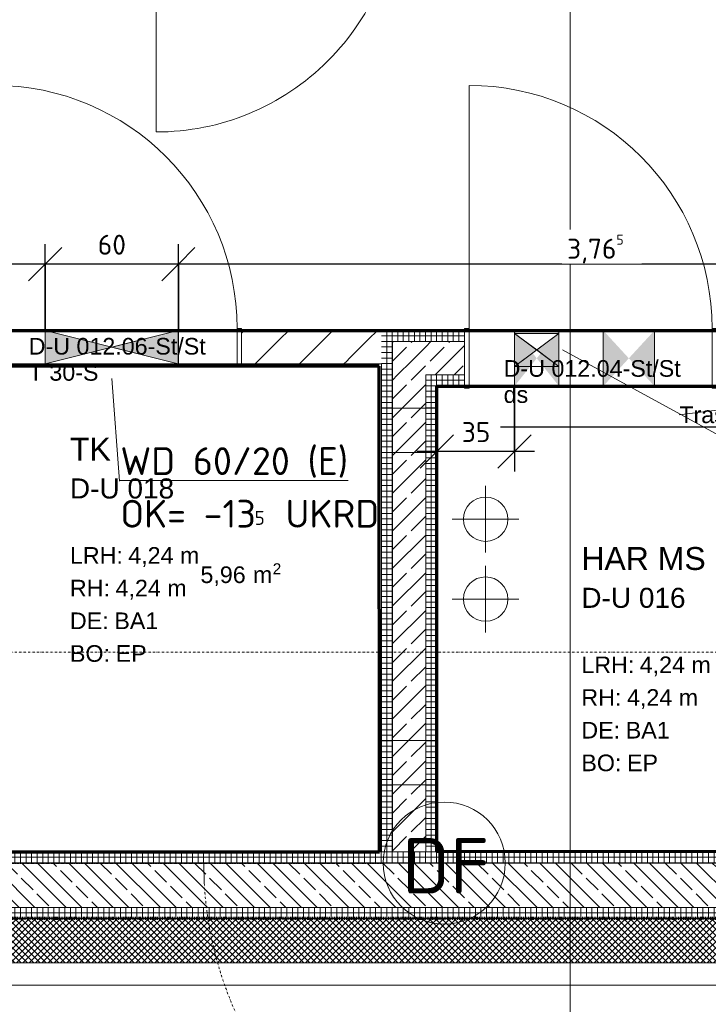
# Model space of a CAD drawing. Header units: millimetres. Extents: x 1523 to 73204, y -91281 to 10268.
# Tile 11 of 120: x 30946 to 34049, y -82363 to -77925. Entities that reach past the tile are written whole.
import ezdxf

# ---------------------------------------------------------------- set-up
doc = ezdxf.new("R2010")
doc.units = ezdxf.units.MM
for name, pattern in [('_Projekt 07 -  _  -  _  -  _  -', [7.5, 3.5, -2, 0, -2]), ('CAx_nichtHalbton', [20001.0584, 10000, -0.5292, 10000, -0.5292]), ('IMPORT-STRICHPUNKT _7_', [20, 10, -5, 0, -5]), ('Rasterlinie', [22.225, 12.7, -3.175, 3.175, -3.175]), ('Verdeckt 2x', [3.572, 2.3813, -1.1907])]:
    doc.linetypes.add(name, pattern=pattern)
for name, color, linetype, lineweight, true_color in [('00 A--Anmerkungen Ablauf', 7, 'Continuous', 13, 0x656565), ('10 VSI--Wärmeschutz _veritkal_', 7, 'Continuous', 13, 0x656565), ('90 A--Achsraster _1_50_', 7, 'IMPORT-STRICHPUNKT _7_', 13, 0x656565), ('AD', 1, 'Continuous', 13, 0xff0000), ('Neubau_10 A--Wand außen _tragend_', 7, 'Continuous', 13, 0x656565), ('Neubau_10 A--Wand innen _ Ausbau', 7, 'Continuous', 13, 0x656565), ('Neubau_10 A--Wand innen _tragend_', 7, 'Continuous', 13, 0x656565), ('Neubau_20 A--Bodenplatte', 7, 'Continuous', 13, 0x656565), ('Neubau_20 A--Gründungsbelag', 7, 'Continuous', 13, 0x656565), ('Neubau_80 A--Raum', 7, 'Continuous', 13, 0x656565), ('Xref_706_5_--_ÜP_-1_000_16_Übersichtsplan UG_IFC 2025_01_13_dwg', 7, 'Continuous', 13, 0x767676), ('XX', 7, 'Continuous', 18, 0x804040)]:
    doc.layers.add(name, color=color, linetype=linetype, lineweight=lineweight, true_color=true_color)
for name, color, linetype, lineweight in [('AD_Detail', 7, 'Continuous', 13), ('Ax-50_BM-Bem', 7, 'Continuous', 9), ('Ax_BM-Bem', 7, 'Continuous', 9), ('GB_HLS-OBJ', 7, 'Continuous', 18), ('M-EQPM-___-IDEN', 7, 'Continuous', 9), ('S-GRID-____-IDEN', 7, 'Continuous', 9), ('S-GRID-____-OTLN', 7, 'Continuous', 9)]:
    doc.layers.add(name, color=color, linetype=linetype, lineweight=lineweight)
doc.styles.add('Arial', font='arial.ttf', dxfattribs={"height": 75})
doc.styles.add('Arial_1', font='arial.ttf', dxfattribs={"height": 49.5})
doc.styles.add('Arial_B_1', font='txt', dxfattribs={"height": 103.174603})
doc.styles.add('Arial_B_2', font='txt', dxfattribs={"height": 90.277778})
doc.styles.add('ISOCPEUR', font='isocpeur.ttf', dxfattribs={"height": 125})
doc.styles.add('ISOCPEUR_1', font='isocpeur.ttf', dxfattribs={"height": 250})
doc.styles.add('ISOCPEUR_2', font='isocpeur.ttf', dxfattribs={"height": 62.5})
doc.styles.add('ISOCPEUR_3', font='isocpeur.ttf', dxfattribs={"height": 90})
doc.dimstyles.new('KI_1_8_mm_Isocpeur__cm_m__Aufrundung_auf_5_mm_ELT_Gesamtbemaßung', dxfattribs={"dimscale": 304.8, "dimtxt": 89.638306, "dimasz": 0.492126, "dimexe": 0.295276, "dimexo": 0.0625, "dimgap": 0.049213, "dimtad": 1, "dimdec": 1, "dimlfac": 0.1, "dimrnd": 0.5, "dimdsep": 46, "dimtxsty": 'ISOCPEUR_3', "dimblk1": 'OBLIQUE', "dimblk2": 'OBLIQUE', "dimsah": 1, "dimcen": 0.09, "dimdle": 0.295276, "dimadec": 0, "dimazin": 0, "dimtfac": 1, "dimtdec": 4, "dimtix": 1, "dimtmove": 0, "dimatfit": 3, "dimfxl": 0.984252, "dimfxlon": 1, "dimtvp": 1, "dimtfill": 1, "dimtolj": 1, "dimtzin": 0, "dimlwd": 25, "dimlwe": 25, "dimarcsym": 2})
doc.dimstyles.new('KI_1_8_mm_Isocpeur__cm_m__Aufrundung_auf_5_mm_ELT_Gesamtbemaßung_1', dxfattribs={"dimscale": 304.8, "dimtxt": 89.638306, "dimasz": 0.492126, "dimexe": 0.295276, "dimexo": 0.0625, "dimgap": 0.049213, "dimtad": 1, "dimlfac": 0.001, "dimrnd": 0.005, "dimzin": 0, "dimdsep": 46, "dimtxsty": 'ISOCPEUR_3', "dimblk1": 'OBLIQUE', "dimblk2": 'OBLIQUE', "dimsah": 1, "dimcen": 0.09, "dimdle": 0.295276, "dimadec": 0, "dimazin": 0, "dimtfac": 1, "dimtdec": 4, "dimtix": 1, "dimtmove": 0, "dimatfit": 3, "dimfxl": 0.984252, "dimfxlon": 1, "dimtvp": 1, "dimtfill": 1, "dimtolj": 1, "dimtzin": 0, "dimlwd": 25, "dimlwe": 25, "dimarcsym": 2})
pattern_1 = [(356.336, (0, 0), (1.597632, 24.948899), []), (86.336, (0, 0), (-24.948899, 1.597632), [])]
pattern_2 = [(131.336, (0, 0), (90.10192, 79.25683), []), (131.336, (-45.05, -39.63), (90.10192, 79.25683), [90, -30])]
pattern_3 = [(266.336, (0, 0), (-24.948899, 1.597632), []), (356.336, (0, 0), (1.597632, 24.948899), [])]
pattern_4 = [(86.336, (0, 0), (-24.948899, 1.597632), []), (176.336, (0, 0), (1.597632, 24.948899), [])]

# ---------------------------------------------------------------- blocks, each defined once
blk = doc.blocks.new('SuD_WD_TB Allgemein - SuD_WD_TB Allgemein-38318541-SuD_-1UG gesamt Plot  - Blatt 7')
at = {"layer": 'AD', "lineweight": 18, "true_color": 0x008040}
blk.add_hatch(color=116, dxfattribs=at).paths.add_polyline_path([(-150, -300), (0, -300), (-75, 0)])
at = {"layer": 'AD_Detail', "lineweight": 18, "true_color": 0x008040}
blk.add_hatch(color=116, dxfattribs=at).paths.add_polyline_path([(-150, 300), (-75, 0), (0, 300)])
at = {"layer": 'AD', "color": 7}
for p, q in [((-150, -300), (0, 300)), ((-150, 300), (0, -300)), ((-150, -300), (-150, 300)), ((-150, 300), (0, 300)), ((0, 300), (0, -300)), ((0, -300), (-150, -300))]:
    blk.add_line(p, q, dxfattribs=at)
at = {"layer": 'AD_Detail'}
for p, q in [((0, 300), (-150, 300)), ((-150, 300), (-75, 0)), ((-75, 0), (0, 300)), ((-75, 0), (-150, -300)), ((0, -300), (-75, 0)), ((-150, -300), (0, -300))]:
    blk.add_line(p, q, dxfattribs=at)
blk = doc.blocks.new('SuD_WD_TB Allgemein - SuD_WD_TB Allgemein-37426723-SuD_-1UG gesamt Plot  - Blatt 7')
at = {"layer": 'AD', "lineweight": 18, "true_color": 0x008040}
blk.add_hatch(color=116, dxfattribs=at).paths.add_polyline_path([(-150, -100), (0, -100), (-75, 0)])
at = {"layer": 'AD_Detail', "lineweight": 18, "true_color": 0x008040}
blk.add_hatch(color=116, dxfattribs=at).paths.add_polyline_path([(-150, 100), (-75, 0), (0, 100)])
at = {"layer": 'AD', "color": 7}
for p, q in [((-150, -100), (0, 100)), ((-150, 100), (0, -100)), ((-150, -100), (-150, 100)), ((-150, 100), (0, 100)), ((0, 100), (0, -100)), ((0, -100), (-150, -100))]:
    blk.add_line(p, q, dxfattribs=at)
at = {"layer": 'AD_Detail'}
for p, q in [((0, 100), (-150, 100)), ((-150, 100), (-75, 0)), ((-75, 0), (0, 100)), ((-75, 0), (-150, -100)), ((0, -100), (-75, 0)), ((-150, -100), (0, -100))]:
    blk.add_line(p, q, dxfattribs=at)
blk = doc.blocks.new('SuD_KB_RB - SuD - Kernbohrung-40279387-SuD_-1UG gesamt Plot  - Blatt 7')
at = {"layer": 'AD', "color": 30, "true_color": 0xff8000}
for p, q in [((-93589.3, -80326.6), (-93589.3, -80026.6)), ((-93439.3, -80176.6), (-93739.3, -80176.6))]:
    blk.add_line(p, q, dxfattribs=at)
blk.add_circle((-93589.3, -80176.6), 100, dxfattribs=at)
blk = doc.blocks.new('Xref_706_5_--_ÜP_-1_000_11_Übersichtsplan UG_IFC 2024_09_30_dwg_Tür Ol 1-Fl 27_7-41959727-SuD_-1UG gesamt Plot  - Blatt 7')
at = {"layer": 'Neubau_10 A--Wand innen _ Ausbau', "color": 9, "true_color": 0xcbcbcb}
blk.add_line((547.5, 10), (547.5, 1105), dxfattribs=at)
at = {"layer": 'Neubau_10 A--Wand innen _ Ausbau', "color": 9, "true_color": 0xcbcbcb, "flags": 128}
for points in [[(-567.5, -160), (-547.5, -160), (-547.5, 10), (-567.5, 10)], [(-567.5, -150), (-567.5, -137.5), (-567.5, -125), (-567.5, -25), (-567.5, -12.5), (-567.5, 0), (-567.5, -12.5), (-567.5, -25), (-567.5, -125), (-567.5, -137.5)], [(567.5, -160), (547.5, -160), (547.5, 10), (567.5, 10)], [(567.5, -150), (567.5, -137.5), (567.5, -125), (567.5, -25), (567.5, -12.5), (567.5, 0), (567.5, -12.5), (567.5, -25), (567.5, -125), (567.5, -137.5)]]:
    blk.add_lwpolyline(points, close=True, dxfattribs=at)
at = {"layer": 'Neubau_10 A--Wand innen _ Ausbau', "color": 9, "true_color": 0xcbcbcb}
blk.add_arc((547.5, 10), 1095, 90, 180, dxfattribs=at)
blk = doc.blocks.new('Xref_706_5_--_ÜP_-1_000_11_Übersichtsplan UG_IFC 2024_09_30_dwg_Tür Ol 1-Fl 27_5-41959645-SuD_-1UG gesamt Plot  - Blatt 7')
at = {"layer": 'Neubau_10 A--Wand innen _tragend_', "color": 9, "true_color": 0xcbcbcb}
blk.add_line((547.5, 10), (547.5, 1105), dxfattribs=at)
at = {"layer": 'Neubau_10 A--Wand innen _tragend_', "color": 9, "true_color": 0xcbcbcb, "flags": 128}
for points in [[(-567.5, -260), (-547.5, -260), (-547.5, 10), (-567.5, 10)], [(-567.5, -250), (-567.5, -200), (-567.5, -50), (-567.5, 0), (-567.5, -50), (-567.5, -200)], [(567.5, -260), (547.5, -260), (547.5, 10), (567.5, 10)], [(567.5, -250), (567.5, -200), (567.5, -50), (567.5, 0), (567.5, -50), (567.5, -200)]]:
    blk.add_lwpolyline(points, close=True, dxfattribs=at)
at = {"layer": 'Neubau_10 A--Wand innen _tragend_', "color": 9, "true_color": 0xcbcbcb}
blk.add_arc((547.5, 10), 1095, 90, 180, dxfattribs=at)
blk = doc.blocks.new('Xref_706_5_--_ÜP_-1_000_11_Übersichtsplan UG_IFC 2024_09_30_dwg_ARROWHEAD_5-41960033-SuD_-1UG gesamt Plot  - Blatt 7')
at = {"layer": '90 A--Achsraster _1_50_', "color": 9, "linetype": 'Continuous', "true_color": 0xcbcbcb}
blk.add_line((0, 0), (-1000, 0), dxfattribs=at)
blk = doc.blocks.new('Xref_706_5_--_ÜP_-1_000_11_Übersichtsplan UG_IFC 2024_09_30_dwg__X3095-41960527-SuD_-1UG gesamt Plot  - Blatt 7')
at = {"layer": 'Neubau_10 A--Wand innen _ Ausbau', "color": 9, "true_color": 0xcbcbcb}
for p, q in [((68477.9, -102266.3), (68466.8, -102252.5)), ((68455.8, -102465.1), (68444.8, -102451.3)), ((68433.8, -102663.8), (68422.7, -102650)), ((68410.6, -102861.2), (68400.7, -102848.8))]:
    blk.add_line(p, q, dxfattribs=at)
blk = doc.blocks.new('Xref_706_5_--_ÜP_-1_000_11_Übersichtsplan UG_IFC 2024_09_30_dwg__X3098-41960530-SuD_-1UG gesamt Plot  - Blatt 7')
at = {"layer": 'Neubau_10 A--Wand innen _ Ausbau', "color": 9, "true_color": 0xcbcbcb}
for p, q in [((68488.9, -102280.1), (68477.9, -102266.3)), ((68466.9, -102478.9), (68455.8, -102465.1)), ((68444.8, -102677.6), (68433.8, -102663.8))]:
    blk.add_line(p, q, dxfattribs=at)
blk = doc.blocks.new('Xref_706_5_--_ÜP_-1_000_11_Übersichtsplan UG_IFC 2024_09_30_dwg__X3101-41960533-SuD_-1UG gesamt Plot  - Blatt 7')
at = {"layer": 'Neubau_10 A--Wand innen _ Ausbau', "color": 9, "true_color": 0xcbcbcb}
for p, q in [((68599.4, -102418.1), (68588.3, -102404.3)), ((68577.3, -102616.9), (68566.3, -102603.1)), ((68555.3, -102815.7), (68544.2, -102801.9))]:
    blk.add_line(p, q, dxfattribs=at)
blk = doc.blocks.new('Xref_706_5_--_ÜP_-1_000_11_Übersichtsplan UG_IFC 2024_09_30_dwg__X3104-41960536-SuD_-1UG gesamt Plot  - Blatt 7')
at = {"layer": 'Neubau_10 A--Wand innen _ Ausbau', "color": 9, "true_color": 0xcbcbcb}
for p, q in [((68588.3, -102404.3), (68577.3, -102390.5)), ((68566.3, -102603.1), (68555.2, -102589.3)), ((68544.2, -102801.9), (68533.2, -102788.1))]:
    blk.add_line(p, q, dxfattribs=at)
blk = doc.blocks.new('Xref_706_5_--_ÜP_-1_000_11_Übersichtsplan UG_IFC 2024_09_30_dwg__X3107-41960539-SuD_-1UG gesamt Plot  - Blatt 7')
at = {"layer": 'Neubau_10 A--Wand innen _ Ausbau', "color": 9, "true_color": 0xcbcbcb}
for p, q in [((68577.3, -102390.5), (68488.9, -102280.1)), ((68555.2, -102589.3), (68466.9, -102478.9)), ((68533.2, -102788.1), (68444.8, -102677.6))]:
    blk.add_line(p, q, dxfattribs=at)
blk = doc.blocks.new('Xref_706_5_--_ÜP_-1_000_11_Übersichtsplan UG_IFC 2024_09_30_dwg_Tür Ol 1-Fl 27_7-41959729-SuD_-1UG gesamt Plot  - Blatt 7')
at = {"layer": 'Neubau_10 A--Wand innen _ Ausbau', "color": 9, "true_color": 0xcbcbcb}
blk.add_line((547.5, 10), (547.5, 1105), dxfattribs=at)
at = {"layer": 'Neubau_10 A--Wand innen _ Ausbau', "color": 9, "true_color": 0xcbcbcb, "flags": 128}
for points in [[(-567.5, -160), (-547.5, -160), (-547.5, 10), (-567.5, 10)], [(-567.5, -150), (-567.5, -137.5), (-567.5, -125), (-567.5, -25), (-567.5, -12.5), (-567.5, 0), (-567.5, -12.5), (-567.5, -25), (-567.5, -125), (-567.5, -137.5)], [(567.5, -160), (547.5, -160), (547.5, 10), (567.5, 10)], [(567.5, -150), (567.5, -137.5), (567.5, -125), (567.5, -25), (567.5, -12.5), (567.5, 0), (567.5, -12.5), (567.5, -25), (567.5, -125), (567.5, -137.5)]]:
    blk.add_lwpolyline(points, close=True, dxfattribs=at)
at = {"layer": 'Neubau_10 A--Wand innen _ Ausbau', "color": 9, "true_color": 0xcbcbcb}
blk.add_arc((547.5, 10), 1095, 90, 180, dxfattribs=at)
blk = doc.blocks.new('Xref_706_5_--_ÜP_-1_000_11_Übersichtsplan UG_IFC 2024_09_30_dwg_Standard-Rastermarker_8-41960561-SuD_-1UG gesamt Plot  - Blatt 7')
at = {"layer": '90 A--Achsraster _1_50_', "color": 9, "true_color": 0xcbcbcb, "flags": 128}
blk.add_lwpolyline([(0, 0), (3342.9, 0), (25797.2, 0), (29140.1, 0)], dxfattribs=at)
blk = doc.blocks.new('Xref_706_5_--_ÜP_-1_000_11_Übersichtsplan UG_IFC 2024_09_30_dwg_Standard-Rastermarker_26-41960580-SuD_-1UG gesamt Plot  - Blatt 7')
at = {"layer": '90 A--Achsraster _1_50_', "color": 9, "true_color": 0xcbcbcb}
blk.add_line((0, 0), (40099.1, 0), dxfattribs=at)
blk = doc.blocks.new('Xref_706_5_--_ÜP_-1_000_11_Übersichtsplan UG_IFC 2024_09_30_dwg_Standard-Rastermarker_23-41960577-SuD_-1UG gesamt Plot  - Blatt 7')
at = {"layer": '90 A--Achsraster _1_50_', "color": 9, "true_color": 0xcbcbcb, "flags": 128}
blk.add_lwpolyline([(0, 0), (750, 0), (28640.1, 0), (29390.1, 0)], dxfattribs=at)
blk = doc.blocks.new('Xref_706_5_--_ÜP_-1_000_11_Übersichtsplan UG_IFC 2024_09_30_dwg_ELA_D-U 019_24-41960474-SuD_-1UG gesamt Plot  - Blatt 7')
at = {"layer": 'Neubau_80 A--Raum', "attachment_point": 1, "rotation": 83.6681, "line_spacing_factor": 0.941778}
for s, insert, char_height, width, style in [('2', (64462.8, -105730.1), 49.5, 46.058, 'Arial_1'), (' m', (64463.7, -105849.2), 75, 138.65, 'Arial'), ('5,96', (64440.9, -106055.4), 75, 244.244, 'Arial')]:
    blk.add_mtext(s, dxfattribs=dict(at, insert=insert, char_height=char_height, width=width, style=style))
blk = doc.blocks.new('Xref_706_5_--_ÜP_-1_000_16_Übersichtsplan UG_IFC 2025_01_13_dwg-35469238-SuD_-1UG gesamt Plot  - Blatt 7')
at = {"layer": '10 VSI--Wärmeschutz _veritkal_', "true_color": 0xcbcbcb}
h = blk.add_hatch(dxfattribs=at)
h.set_pattern_fill('FP_21', color=9, style=0, pattern_type=2)
h.set_pattern_definition([(131.336, (0, 0), (15.016986, 13.2094714), []), (221.336, (0, 0), (-13.2094714, 15.016986), [])])
h.paths.add_polyline_path([(75669.9, -104241), (76167.3, -96473.2), (75967.7, -96460.4), (75470.4, -104228.2)])
at = {"layer": 'Neubau_10 A--Wand außen _tragend_', "true_color": 0xcbcbcb}
h = blk.add_hatch(dxfattribs=at)
h.set_pattern_fill('FP_12', color=9, style=0, pattern_type=2)
h.set_pattern_definition(pattern_4)
h.paths.add_polyline_path([(75478.5, -100188.4), (75731, -96244.8), (75681.1, -96241.7), (75171, -104209), (75220.8, -104212.2), (75369.7, -101887.2)])
h = blk.add_hatch(dxfattribs=at)
h.set_pattern_fill('FP_6', color=9, style=0, pattern_type=2)
h.set_pattern_definition([(221.336, (0, 0), (-99.07104, 112.6274), []), (221.336, (33.02, -37.54), (-99.07104, 112.6274), []), (221.336, (66.05, -75.08), (-99.07104, 112.6274), [75, -25])])
h.paths.add_polyline_path([(75423.6, -104175.1), (75930.6, -96257.6), (75731, -96244.8), (75220.9, -104212.2), (75420.4, -104225), (75423.3, -104179.4)])
h = blk.add_hatch(dxfattribs=at)
h.set_pattern_fill('FP_12', color=9, style=0, pattern_type=2)
h.set_pattern_definition(pattern_4)
h.paths.add_polyline_path([(75473.2, -104183.5), (75980.5, -96260.8), (75930.6, -96257.6), (75420.5, -104225), (75470.3, -104228.2)])
at = {"layer": 'Neubau_10 A--Wand innen _tragend_', "true_color": 0xededed}
for points in [[(73481.8, -97724.2), (73232.4, -97708.2), (73349.8, -97831), (73429, -97766.9)], [(73467.2, -97953.7), (73349.8, -97831), (73217.7, -97937.7), (73417.3, -97950.5)]]:
    blk.add_hatch(color=7, dxfattribs=at).paths.add_polyline_path(points)
h = blk.add_hatch(color=7, dxfattribs=at)
h.paths.add_polyline_path([(73454.4, -98153.3), (73367.1, -98147.7), (73301, -98224.9), (73323.2, -98245.1), (73362.6, -98217.6)])
h.paths.add_polyline_path([(73254.8, -98140.5), (73204.9, -98137.3), (73234.5, -98164.3), (73217.4, -98138.1)])
h = blk.add_hatch(color=7, dxfattribs=at)
h.paths.add_polyline_path([(73441.6, -98352.9), (73323.2, -98245.1), (73298.6, -98262.3), (73354.3, -98347.3)])
h.paths.add_polyline_path([(73224.9, -98314), (73192.1, -98336.9), (73204.6, -98337.7), (73205.2, -98337)])
at = {"layer": 'Neubau_10 A--Wand innen _tragend_', "true_color": 0xcbcbcb}
h = blk.add_hatch(dxfattribs=at)
h.set_pattern_fill('FP_11', color=9, style=0, pattern_type=2)
h.set_pattern_definition(pattern_3)
h.paths.add_polyline_path([(73206.9, -98889), (73227.6, -98564.7), (73177.7, -98561.5), (73157, -98885.8), (73206.9, -98889)])
h = blk.add_hatch(dxfattribs=at)
h.set_pattern_fill('FP_4', color=9, style=0, pattern_type=2)
h.set_pattern_definition(pattern_2)
h.paths.add_polyline_path([(73366.1, -98748.9), (73377.3, -98574.2), (73227.6, -98564.7), (73216.4, -98739.3), (73366.1, -98748.9)])
h = blk.add_hatch(dxfattribs=at)
h.set_pattern_fill('FP_11', color=9, style=0, pattern_type=2)
h.set_pattern_definition(pattern_3)
h.paths.add_polyline_path([(73419.2, -98702.2), (73427.2, -98577.4), (73377.3, -98574.2), (73369.3, -98699)])
h = blk.add_hatch(dxfattribs=at)
h.set_pattern_fill('FP_4', color=9, style=0, pattern_type=2)
h.set_pattern_definition(pattern_2)
h.paths.add_polyline_path([(73366.1, -98748.9), (73216.4, -98739.3), (73206.9, -98889)])
h = blk.add_hatch(dxfattribs=at)
h.set_pattern_fill('FP_11', color=9, style=0, pattern_type=2)
h.set_pattern_definition(pattern_3)
h.paths.add_polyline_path([(73419.2, -98702.2), (73369.3, -98699), (73366.1, -98748.9)])
h = blk.add_hatch(dxfattribs=at)
h.set_pattern_fill('FP_11', color=9, style=0, pattern_type=2)
h.set_pattern_definition(pattern_3)
h.paths.add_polyline_path([(73416, -98752.1), (73419.2, -98702.2), (73366.1, -98748.9), (73374.4, -98749.4)])
h = blk.add_hatch(dxfattribs=at)
h.set_pattern_fill('FP_7', color=9, style=0, pattern_type=2)
h.set_pattern_definition(pattern_1)
h.paths.add_polyline_path([(75514.9, -98836.4), (73419.2, -98702.2), (73416, -98752.1), (75511.7, -98886.3)])
h = blk.add_hatch(dxfattribs=at)
h.set_pattern_fill('FP_4', color=9, style=0, pattern_type=2)
h.set_pattern_definition(pattern_2)
h.paths.add_polyline_path([(73356.5, -98898.6), (73366.1, -98748.9), (73206.9, -98889), (73356.5, -98898.6)])
h = blk.add_hatch(dxfattribs=at)
h.set_pattern_fill('FP_4', color=9, style=0, pattern_type=2)
h.set_pattern_definition(pattern_2)
h.paths.add_polyline_path([(75511.7, -98886.3), (75511.7, -98886.3), (73366.1, -98748.9), (73356.5, -98898.6), (75502.2, -99036)])
h = blk.add_hatch(dxfattribs=at)
h.set_pattern_fill('FP_11', color=9, style=0, pattern_type=2)
h.set_pattern_definition(pattern_3)
h.paths.add_polyline_path([(73206.9, -98889), (73157, -98885.8), (73153.8, -98935.7)])
h = blk.add_hatch(dxfattribs=at)
h.set_pattern_fill('FP_11', color=9, style=0, pattern_type=2)
h.set_pattern_definition(pattern_3)
h.paths.add_polyline_path([(73203.7, -98938.9), (73206.9, -98889), (73153.8, -98935.7)])
h = blk.add_hatch(dxfattribs=at)
h.set_pattern_fill('FP_7', color=9, style=0, pattern_type=2)
h.set_pattern_definition(pattern_1)
h.paths.add_polyline_path([(75499, -99085.9), (75502.2, -99036), (73206.9, -98889), (73203.7, -98938.9), (75205.7, -99067.1)])
at = {"layer": '00 A--Anmerkungen Ablauf', "color": 9, "true_color": 0xcbcbcb}
blk.add_line((73558.5, -96639.4), (73619, -97620.3), dxfattribs=at)
at = {"layer": '10 VSI--Wärmeschutz _veritkal_', "color": 9, "true_color": 0xcbcbcb, "flags": 128}
blk.add_lwpolyline([(62373.9, -80278.7), (62335.5, -80877.5), (62135.9, -80864.7), (61836.6, -80845.5), (61758, -82073), (61957.5, -82085.8), (76827.1, -83037.9), (75967.7, -96460.4), (75470.3, -104228.2), (75669.9, -104241), (76167.3, -96473.2)], dxfattribs=at)
at = {"layer": '90 A--Achsraster _1_50_', "color": 161, "true_color": 0xaaaaff}
blk.add_line((74860.8, -109834.2), (75509.2, -99708.4), dxfattribs=at)
at = {"layer": '90 A--Achsraster _1_50_', "color": 161, "true_color": 0xaaaaff, "flags": 128}
blk.add_lwpolyline([(41194.5, -96037.6), (81171.8, -98597.4), (80508.1, -98554.9)], dxfattribs=at)
at = {"layer": '90 A--Achsraster _1_50_', "color": 161, "true_color": 0xaaaaff}
blk.add_arc((75603.1, -98240.8), 1650.6, 269.5228, 300.9094, dxfattribs=at)
at = {"layer": 'Neubau_10 A--Wand außen _tragend_', "color": 9, "true_color": 0xcbcbcb}
blk.add_line((75681.1, -96241.6), (75378.2, -100972), dxfattribs=at)
at = {"layer": 'Neubau_10 A--Wand außen _tragend_', "color": 9, "true_color": 0xcbcbcb, "flags": 128}
for points in [[(75368.6, -101121.7), (75170.9, -104209), (75220.8, -104212.2), (75420.4, -104225), (76774, -83084.6), (61704.9, -82119.7), (61799.4, -80642.8)], [(61392.7, -82300.2), (76561.7, -83271.5), (75220.8, -104212.2)], [(75470.3, -104228.2), (75980.5, -96260.8), (76823.9, -83087.8)]]:
    blk.add_lwpolyline(points, dxfattribs=at)
at = {"layer": 'Neubau_10 A--Wand innen _ Ausbau', "color": 9, "true_color": 0xcbcbcb}
for p, q in [((73245, -99858.3), (73095.3, -99848.7)), ((73057, -100447.5), (73206.7, -100457.1))]:
    blk.add_line(p, q, dxfattribs=at)
at = {"layer": 'Neubau_10 A--Wand innen _ Ausbau', "color": 9, "true_color": 0xcbcbcb, "flags": 128}
blk.add_lwpolyline([(73153.8, -98935.7), (73113.5, -99564.4), (73263.2, -99574), (73303.5, -98945.3)], dxfattribs=at)
at = {"layer": 'Neubau_10 A--Wand innen _tragend_', "color": 9, "true_color": 0xcbcbcb}
for p, q in [((73481.8, -97724.2), (73232.4, -97708.2)), ((73217.7, -97937.7), (73467.2, -97953.7)), ((73454.4, -98153.3), (73204.9, -98137.3)), ((73192.1, -98336.9), (73441.6, -98352.9)), ((73303.5, -98945.3), (73503, -98958.1))]:
    blk.add_line(p, q, dxfattribs=at)
at = {"layer": 'Neubau_10 A--Wand innen _tragend_', "color": 9, "true_color": 0xcbcbcb, "flags": 128}
for points in [[(73153.8, -98935.7), (73177.7, -98561.5), (73427.2, -98577.4), (73419.2, -98702.2), (73519, -98708.6), (73515.8, -98758.5), (73506.2, -98908.2), (73503, -98958.1), (73702.6, -98970.8)], [(73227.6, -98564.7), (73206.9, -98889), (75502.2, -99036)], [(73377.3, -98574.2), (73366.1, -98748.9), (75511.7, -98886.3)], [(74998.1, -99053.8), (73702.6, -98970.8), (73705.8, -98920.9), (73715.4, -98771.3), (73718.6, -98721.4), (73519, -98708.6)], [(73718.6, -98721.4), (75014.1, -98804.3), (75010.9, -98854.2), (75001.3, -99003.9), (74998.1, -99053.8), (75197.7, -99066.6)], [(75213.7, -98817.1), (75514.9, -98836.4), (75511.7, -98886.3), (75502.2, -99036), (75499, -99085.9), (75197.7, -99066.6), (75200.9, -99016.7), (75210.5, -98867), (75213.7, -98817.1), (75014.1, -98804.3)]]:
    blk.add_lwpolyline(points, dxfattribs=at)
at = {"layer": 'Neubau_20 A--Bodenplatte', "color": 9, "true_color": 0xcbcbcb, "flags": 128}
blk.add_lwpolyline([(76014.3, -60989.5), (75945.9, -62058.7), (63391.6, -61254.9), (63337.3, -62103.1), (62112.3, -81234.3), (62076.5, -81792.8), (62924.8, -81847.1), (77145.7, -82757.7), (75545.7, -107746.2), (61340.6, -106587.4), (60493.3, -106518.3), (44224.9, -105191.1), (43136.2, -105102.3), (42288.9, -105033.2), (40627.2, -104897.6)], dxfattribs=at)
at = {"layer": 'Neubau_20 A--Gründungsbelag', "color": 9, "true_color": 0xcbcbcb, "flags": 128}
for points in [[(73113.5, -99564.4), (73153.8, -98935.7), (73177.7, -98561.5), (73427.2, -98577.4), (73419.2, -98702.2), (75514.9, -98836.4), (75681.1, -96241.7), (73585.4, -96107.5), (73499.7, -97444.8), (73250.3, -97428.8), (73335.9, -96091.5), (64004.9, -95494.1), (63973.6, -95983.1), (63724.1, -95967.1), (64359.3, -86047.4), (61415.3, -85858.9), (61067.1, -91297.7), (60692.8, -91273.8)], [(72940.5, -102266.4), (73041, -100697.1), (73190.7, -100706.7), (73182.7, -100831.4), (75378.2, -100972), (75499, -99085.9), (73303.5, -98945.3), (73263.2, -99574), (73113.5, -99564.4)]]:
    blk.add_lwpolyline(points, dxfattribs=at)
for name, p, rotation in [('Xref_706_5_--_ÜP_-1_000_11_Übersichtsplan UG_IFC 2024_09_30_dwg_Standard-Rastermarker_23-41960577-SuD_-1UG gesamt Plot  - Blatt 7', (73751.5, -112291.3), 86.33628353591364), ('Xref_706_5_--_ÜP_-1_000_11_Übersichtsplan UG_IFC 2024_09_30_dwg_Standard-Rastermarker_8-41960561-SuD_-1UG gesamt Plot  - Blatt 7', (74699.6, -112352), 86.33628353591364), ('Xref_706_5_--_ÜP_-1_000_11_Übersichtsplan UG_IFC 2024_09_30_dwg_Standard-Rastermarker_26-41960580-SuD_-1UG gesamt Plot  - Blatt 7', (81211.7, -98599.9), 176.3362835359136), ('Xref_706_5_--_ÜP_-1_000_11_Übersichtsplan UG_IFC 2024_09_30_dwg_Tür Ol 1-Fl 27_7-41959727-SuD_-1UG gesamt Plot  - Blatt 7', (71128, -99274.4), 266.3362835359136), ('Xref_706_5_--_ÜP_-1_000_11_Übersichtsplan UG_IFC 2024_09_30_dwg__X3095-41960527-SuD_-1UG gesamt Plot  - Blatt 7', (0, 0), 2.668141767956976), ('Xref_706_5_--_ÜP_-1_000_11_Übersichtsplan UG_IFC 2024_09_30_dwg__X3098-41960530-SuD_-1UG gesamt Plot  - Blatt 7', (0, 0), 2.668141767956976), ('Xref_706_5_--_ÜP_-1_000_11_Übersichtsplan UG_IFC 2024_09_30_dwg__X3107-41960539-SuD_-1UG gesamt Plot  - Blatt 7', (0, 0), 2.668141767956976), ('Xref_706_5_--_ÜP_-1_000_11_Übersichtsplan UG_IFC 2024_09_30_dwg__X3104-41960536-SuD_-1UG gesamt Plot  - Blatt 7', (0, 0), 2.668141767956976), ('Xref_706_5_--_ÜP_-1_000_11_Übersichtsplan UG_IFC 2024_09_30_dwg__X3101-41960533-SuD_-1UG gesamt Plot  - Blatt 7', (0, 0), 2.668141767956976), ('Xref_706_5_--_ÜP_-1_000_11_Übersichtsplan UG_IFC 2024_09_30_dwg_ELA_D-U 019_24-41960474-SuD_-1UG gesamt Plot  - Blatt 7', (4854.4, 3123.3), 2.668141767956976)]:
    blk.add_blockref(name, p, dxfattribs=dict(rotation=rotation))
at = {"extrusion": (0, 0, -1), "zscale": -1, "rotation": 273.6637164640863}
for name, p in [('Xref_706_5_--_ÜP_-1_000_11_Übersichtsplan UG_IFC 2024_09_30_dwg_Tür Ol 1-Fl 27_5-41959645-SuD_-1UG gesamt Plot  - Blatt 7', (-73214, -97995.1)), ('Xref_706_5_--_ÜP_-1_000_11_Übersichtsplan UG_IFC 2024_09_30_dwg_Tür Ol 1-Fl 27_7-41959729-SuD_-1UG gesamt Plot  - Blatt 7', (-73077.2, -100130.8))]:
    blk.add_blockref(name, p, dxfattribs=at)
at = {"xscale": 0.09178743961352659, "yscale": 0.09178743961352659, "zscale": 0.09178743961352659, "rotation": 177.929548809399}
blk.add_blockref('Xref_706_5_--_ÜP_-1_000_11_Übersichtsplan UG_IFC 2024_09_30_dwg_ARROWHEAD_5-41960033-SuD_-1UG gesamt Plot  - Blatt 7', (75497.7, -99888), dxfattribs=at)
at = {"layer": '00 A--Anmerkungen Ablauf', "insert": (73581, -97617.9), "char_height": 75, "width": 1175.31, "attachment_point": 1, "rotation": 86.3363, "line_spacing_factor": 0.941778, "style": 'Arial'}
blk.add_mtext('Trasse nach Anstrich', dxfattribs=at)
at = {"layer": 'Neubau_10 A--Wand innen _ Ausbau', "char_height": 75, "attachment_point": 1, "rotation": 86.3363, "line_spacing_factor": 0.941778, "style": 'Arial'}
for s, insert, width in [('D-U 012.06-St/St', (73085.4, -100523.7), 953.103), ('T 30-S', (73203, -100531.2), 375.548)]:
    blk.add_mtext(s, dxfattribs=dict(at, insert=insert, width=width))
at = {"layer": 'Neubau_10 A--Wand innen _tragend_', "char_height": 75, "attachment_point": 1, "rotation": 86.3363, "line_spacing_factor": 0.941778, "style": 'Arial'}
for s, insert, width in [('D-U 012.04-St/St', (73321.9, -98394.4), 953.103), ('ds', (73439.5, -98402), 132.222)]:
    blk.add_mtext(s, dxfattribs=dict(at, insert=insert, width=width))
at = {"layer": 'Neubau_80 A--Raum', "attachment_point": 1, "rotation": 86.3363, "line_spacing_factor": 0.941778}
for s, insert, char_height, width, style in [('4,24 m', (74694.2, -97868.1), 75, 382.894, 'Arial'), ('HAR MS', (74185.1, -98098.9), 103.17, 657.428, 'Arial_B_1'), ('4,24 m', (74837.5, -97934.6), 75, 382.894, 'Arial'), ('D-U 016', (74368.4, -98110.7), 90.28, 546.326, 'Arial_B_2'), ('BA1', (74984.2, -97949.6), 75, 236.898, 'Arial'), ('EP', (75131.6, -97953.3), 75, 167.114, 'Arial'), ('LRH:', (74677.4, -98130.4), 75, 284.645, 'Arial'), ('RH:', (74824.4, -98139.8), 75, 214.861, 'Arial'), ('DE:', (74971.4, -98149.3), 75, 208.434, 'Arial'), ('BO:', (75118.4, -98158.7), 75, 215.779, 'Arial'), ('4,24 m', (74054.9, -100136.2), 75, 382.894, 'Arial'), ('4,24 m', (74198.3, -100202.7), 75, 382.894, 'Arial'), ('D-U 018', (73729.2, -100378.8), 90.28, 546.326, 'Arial_B_2'), ('BA1', (74344.9, -100217.7), 75, 236.898, 'Arial'), ('EP', (74492.3, -100221.4), 75, 167.114, 'Arial'), ('TK', (73545.8, -100367), 103.17, 224.04, 'Arial_B_1'), ('LRH:', (74038.1, -100398.5), 75, 284.645, 'Arial'), ('RH:', (74185.1, -100408), 75, 214.861, 'Arial'), ('DE:', (74332.2, -100417.4), 75, 208.434, 'Arial'), ('BO:', (74479.2, -100426.8), 75, 215.779, 'Arial')]:
    blk.add_mtext(s, dxfattribs=dict(at, insert=insert, char_height=char_height, width=width, style=style))
blk = doc.blocks.new('Raster - Rasterbeschriftung-19777754-SuD_-1UG gesamt Plot  - Blatt 7')
at = {"layer": 'S-GRID-____-IDEN'}
blk.add_circle((0, 0), 5.5, dxfattribs=at)
blk = doc.blocks.new('DIMBLOCK4-SuD_-1UG gesamt Plot  - Blatt 7')
at = {"layer": 'Ax-50_BM-Bem', "lineweight": 25}
for p, q in [((31660.9, -79326.9), (31660.9, -78936.9)), ((35425.8, -79326.9), (35425.8, -78936.9)), ((31660.9, -79026.9), (31735.9, -78951.9)), ((35425.8, -79026.9), (35500.8, -78951.9)), ((31660.9, -79026.9), (31585.9, -79101.9)), ((35515.8, -79026.9), (31660.9, -79026.9)), ((31660.9, -79026.9), (31660.9, -79326.9)), ((35425.8, -79026.9), (35350.8, -79101.9)), ((35425.8, -79026.9), (35425.8, -79326.9))]:
    blk.add_line(p, q, dxfattribs=at)
at = {"layer": 'Ax-50_BM-Bem', "color": 0, "lineweight": 25, "insert": (33412.5, -78894.4), "char_height": 90, "width": 314.086, "attachment_point": 1, "line_spacing_factor": 1.149209, "style": 'ISOCPEUR_3', "bg_fill": 3, "box_fill_scale": 1.25, "bg_fill_color": 256, "bg_fill_true_color": 13158600, "bg_fill_transparency": 0}
blk.add_mtext('3,76\\A2\\H0.5x;\\S5^  ;\\H2x;', dxfattribs=at)
blk = doc.blocks.new('_Oblique')
at = {"color": 0, "linetype": 'ByBlock', "lineweight": -2}
blk.add_line((-0.5, -0.5), (0.5, 0.5), dxfattribs=at)
blk = doc.blocks.new('DIMBLOCK5-SuD_-1UG gesamt Plot  - Blatt 7')
at = {"layer": 'Ax-50_BM-Bem', "lineweight": 25}
for p, q in [((31060.9, -79326.9), (31060.9, -78936.9)), ((31660.9, -79326.9), (31660.9, -78936.9)), ((31060.9, -79026.9), (31135.9, -78951.9)), ((31660.9, -79026.9), (31735.9, -78951.9)), ((31060.9, -79026.9), (30985.9, -79101.9)), ((31660.9, -79026.9), (31060.9, -79026.9)), ((31060.9, -79026.9), (31060.9, -79326.9)), ((31660.9, -79026.9), (31585.9, -79101.9)), ((31660.9, -79026.9), (31660.9, -79326.9))]:
    blk.add_line(p, q, dxfattribs=at)
at = {"layer": 'Ax-50_BM-Bem', "color": 0, "lineweight": 25, "insert": (31298.1, -78894.4), "char_height": 90, "width": 150.589, "attachment_point": 1, "line_spacing_factor": 1.149209, "style": 'ISOCPEUR_3', "bg_fill": 3, "box_fill_scale": 1.25, "bg_fill_color": 256, "bg_fill_true_color": 13158600, "bg_fill_transparency": 0}
blk.add_mtext('60', dxfattribs=at)
blk = doc.blocks.new('DIMBLOCK6-SuD_-1UG gesamt Plot  - Blatt 7')
at = {"layer": 'Ax-50_BM-Bem', "lineweight": 25}
for p, q in [((28802.9, -79326.9), (28802.9, -78936.9)), ((31060.9, -79326.9), (31060.9, -78936.9)), ((28802.9, -79026.9), (28877.9, -78951.9)), ((31060.9, -79026.9), (31135.9, -78951.9)), ((31060.9, -79026.9), (28712.9, -79026.9)), ((28802.9, -79026.9), (28727.9, -79101.9)), ((28802.9, -79026.9), (28802.9, -79326.9)), ((31060.9, -79026.9), (30985.9, -79101.9)), ((31060.9, -79026.9), (31060.9, -79326.9))]:
    blk.add_line(p, q, dxfattribs=at)
at = {"layer": 'Ax-50_BM-Bem', "color": 0, "lineweight": 25, "insert": (29822.1, -78894.4), "char_height": 90, "width": 263.531, "attachment_point": 1, "line_spacing_factor": 1.149209, "style": 'ISOCPEUR_3', "bg_fill": 3, "box_fill_scale": 1.25, "bg_fill_color": 256, "bg_fill_true_color": 13158600, "bg_fill_transparency": 0}
blk.add_mtext('2,26', dxfattribs=at)
blk = doc.blocks.new('DIMBLOCK8-SuD_-1UG gesamt Plot  - Blatt 7')
at = {"layer": 'Ax-50_BM-Bem', "lineweight": 25}
for p, q in [((33175.8, -79571.4), (33175.8, -79961.4)), ((33175.8, -79871.4), (33175.8, -79571.4)), ((32825.8, -80171.4), (32825.8, -79781.4)), ((32825.8, -79871.4), (32900.8, -79796.4)), ((33175.8, -79871.4), (33250.8, -79796.4)), ((33265.8, -79871.4), (32735.8, -79871.4)), ((32825.8, -79871.4), (32750.8, -79946.4)), ((32825.8, -79871.4), (32825.8, -80171.4)), ((33175.8, -79871.4), (33100.8, -79946.4))]:
    blk.add_line(p, q, dxfattribs=at)
at = {"layer": 'Ax-50_BM-Bem', "color": 0, "lineweight": 25, "insert": (32938, -79738.9), "char_height": 90, "width": 150.589, "attachment_point": 1, "line_spacing_factor": 1.149209, "style": 'ISOCPEUR_3', "bg_fill": 3, "box_fill_scale": 1.25, "bg_fill_color": 256, "bg_fill_true_color": 13158600, "bg_fill_transparency": 0}
blk.add_mtext('35', dxfattribs=at)

msp = doc.modelspace()

# ---------------------------------------------------------------- linework, layer by layer
at = {"layer": 'M-EQPM-___-IDEN'}
for p, q in [((33392.227, -79413.782), (34214.668, -79863.864)), ((31360.873, -79542.051), (31396.363, -80004.984))]:
    msp.add_line(p, q, dxfattribs=at)
at = {"layer": 'S-GRID-____-OTLN', "linetype": 'Rasterlinie', "lineweight": 25}
msp.add_line((19285.703, -81726.282), (32584.102, -81726.282), dxfattribs=at)
at = {"layer": 'XX', "color": 9, "linetype": 'Verdeckt 2x', "true_color": 0xc0c0c0}
for p, q in [((27853.256, -79326.282), (35425.784, -79326.282)), ((30685.784, -79476.282), (32575.785, -79476.282)), ((32575.785, -79476.282), (32575.785, -81676.282)), ((32825.785, -79576.282), (35425.838, -79576.282)), ((32825.785, -81676.282), (32825.785, -79576.282)), ((32575.785, -81676.282), (30685.784, -81676.282)), ((35425.838, -81676.282), (32825.785, -81676.282))]:
    msp.add_line(p, q, dxfattribs=at)
at = {"layer": 'XX', "color": 7, "linetype": 'CAx_nichtHalbton', "lineweight": 70, "true_color": 0xffffff}
for p, q in [((27860.26, -79326.282), (35425.784, -79326.282)), ((32565.816, -79487.189), (30686.674, -79487.189)), ((32566.674, -81675.041), (32565.816, -79487.189)), ((32825.828, -81675.498), (32825.004, -79576.282)), ((32825.004, -79576.282), (35425.828, -79576.282)), ((30686.674, -81675.778), (32566.674, -81675.041)), ((35425.828, -81674.477), (32825.828, -81675.498))]:
    msp.add_line(p, q, dxfattribs=at)
at = {"layer": 'XX', "color": 94, "lineweight": 25, "true_color": 0x00a400}
for p, q in [((32950.782, -79576.282), (34085.782, -79576.282)), ((34090.785, -79761.282), (32950.785, -79761.282))]:
    msp.add_line(p, q, dxfattribs=at)
at = {"layer": 'XX', "color": 3, "linetype": '_Projekt 07 -  _  -  _  -  _  -', "lineweight": 70, "true_color": 0x00ff00}
msp.add_line((48675.786, -81976.282), (27454.136, -81976.282), dxfattribs=at)

# ---------------------------------------------------------------- block references
at = {"layer": 'GB_HLS-OBJ', "rotation": 89.9999999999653}
for name, p in [('SuD_WD_TB Allgemein - SuD_WD_TB Allgemein-38318541-SuD_-1UG gesamt Plot  - Blatt 7', (31360.873, -79326.282)), ('SuD_WD_TB Allgemein - SuD_WD_TB Allgemein-37426723-SuD_-1UG gesamt Plot  - Blatt 7', (33275.785, -79338.782))]:
    msp.add_blockref(name, p, dxfattribs=at)
at = {"layer": 'GB_HLS-OBJ', "color": 30, "true_color": 0xff8000}
for p in [(126634.737, 0), (126634.737, -360)]:
    msp.add_blockref('SuD_KB_RB - SuD - Kernbohrung-40279387-SuD_-1UG gesamt Plot  - Blatt 7', p, dxfattribs=at)
at = {"layer": 'S-GRID-____-IDEN', "xscale": 49.99999999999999, "yscale": 49.99999999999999, "zscale": 49.99999999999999, "rotation": 269.9999999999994}
msp.add_blockref('Raster - Rasterbeschriftung-19777754-SuD_-1UG gesamt Plot  - Blatt 7', (32859.102, -81726.282), dxfattribs=at)
at = {"layer": 'Xref_706_5_--_ÜP_-1_000_16_Übersichtsplan UG_IFC 2025_01_13_dwg', "color": 9, "true_color": 0xcbcbcb, "rotation": 273.6637164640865}
msp.add_blockref('Xref_706_5_--_ÜP_-1_000_16_Übersichtsplan UG_IFC 2025_01_13_dwg-35469238-SuD_-1UG gesamt Plot  - Blatt 7', (126634.737, 0), dxfattribs=at)

# ---------------------------------------------------------------- texts
at = {"layer": 'M-EQPM-___-IDEN', "color": 96, "true_color": 0x008000, "attachment_point": 1}
for s, insert, char_height, width, style in [('\\LWD 60/20 (E)', (31399.464, -79852.185), 125, 1242.61562, 'ISOCPEUR'), ('OK= -13', (31399.464, -80089.448), 125, 733.54406, 'ISOCPEUR'), (' UKRD', (32064.229, -80089.448), 125, 573.20656, 'ISOCPEUR'), ('5', (32004.698, -80139.452), 62.5, 72.15187, 'ISOCPEUR_2')]:
    msp.add_mtext(s, dxfattribs=dict(at, insert=insert, char_height=char_height, width=width, style=style))
at = {"layer": 'S-GRID-____-IDEN', "insert": (32669.312, -81613.502), "char_height": 250, "width": 452.95344, "attachment_point": 1, "style": 'ISOCPEUR_1'}
msp.add_mtext('DF', dxfattribs=at)

# ---------------------------------------------------------------- next in the draw order: dimensions: what is measured, and where the dimension line sits
at = {"layer": 'Ax_BM-Bem', "lineweight": 25}
dim = msp.add_linear_dim(base=(31660.873, -79026.932), p1=(35425.784, -79326.932), p2=(31660.873, -79326.932), text='\\A1;3,76\\Q;{\\A1;{\\H0.5x;\\S5^ ;}}', dimstyle='KI_1_8_mm_Isocpeur__cm_m__Aufrundung_auf_5_mm_ELT_Gesamtbemaßung_1', override={"dimpost": '<>', "dimfxl": 3764.910648}, dxfattribs=at)
dim.commit()
dim.dimension.update_dxf_attribs({"geometry": 'DIMBLOCK4-SuD_-1UG gesamt Plot  - Blatt 7', "text_midpoint": (33543.329, -78957.932)})
dim = msp.add_linear_dim(base=(32825.785, -79871.431), p1=(33175.785, -79571.431), p2=(32825.785, -80171.431), dimstyle='KI_1_8_mm_Isocpeur__cm_m__Aufrundung_auf_5_mm_ELT_Gesamtbemaßung', override={"dimpost": '<>', "dimfxl": 694.622199}, dxfattribs=at)
dim.commit()
dim.dimension.update_dxf_attribs({"geometry": 'DIMBLOCK8-SuD_-1UG gesamt Plot  - Blatt 7', "text_midpoint": (33000.785, -79811.431)})

# ---------------------------------------------------------------- next in the draw order: dimensions: what is measured, and where the dimension line sits
dim = msp.add_linear_dim(base=(31060.873, -79026.932), p1=(31660.873, -79326.932), p2=(31060.873, -79326.932), angle=0, dimstyle='KI_1_8_mm_Isocpeur__cm_m__Aufrundung_auf_5_mm_ELT_Gesamtbemaßung', override={"dimpost": '<>', "dimfxl": 600}, dxfattribs=at)
dim.commit()
dim.dimension.update_dxf_attribs({"geometry": 'DIMBLOCK5-SuD_-1UG gesamt Plot  - Blatt 7', "text_midpoint": (31360.873, -78966.932)})

# ---------------------------------------------------------------- next in the draw order: dimensions: what is measured, and where the dimension line sits
dim = msp.add_linear_dim(base=(28802.938, -79026.932), p1=(31060.873, -79326.932), p2=(28802.938, -79326.932), dimstyle='KI_1_8_mm_Isocpeur__cm_m__Aufrundung_auf_5_mm_ELT_Gesamtbemaßung_1', override={"dimpost": '<>', "dimfxl": 2257.935746}, dxfattribs=at)
dim.commit()
dim.dimension.update_dxf_attribs({"geometry": 'DIMBLOCK6-SuD_-1UG gesamt Plot  - Blatt 7', "text_midpoint": (29931.906, -78966.932)})

doc.saveas('drawing.dxf')
